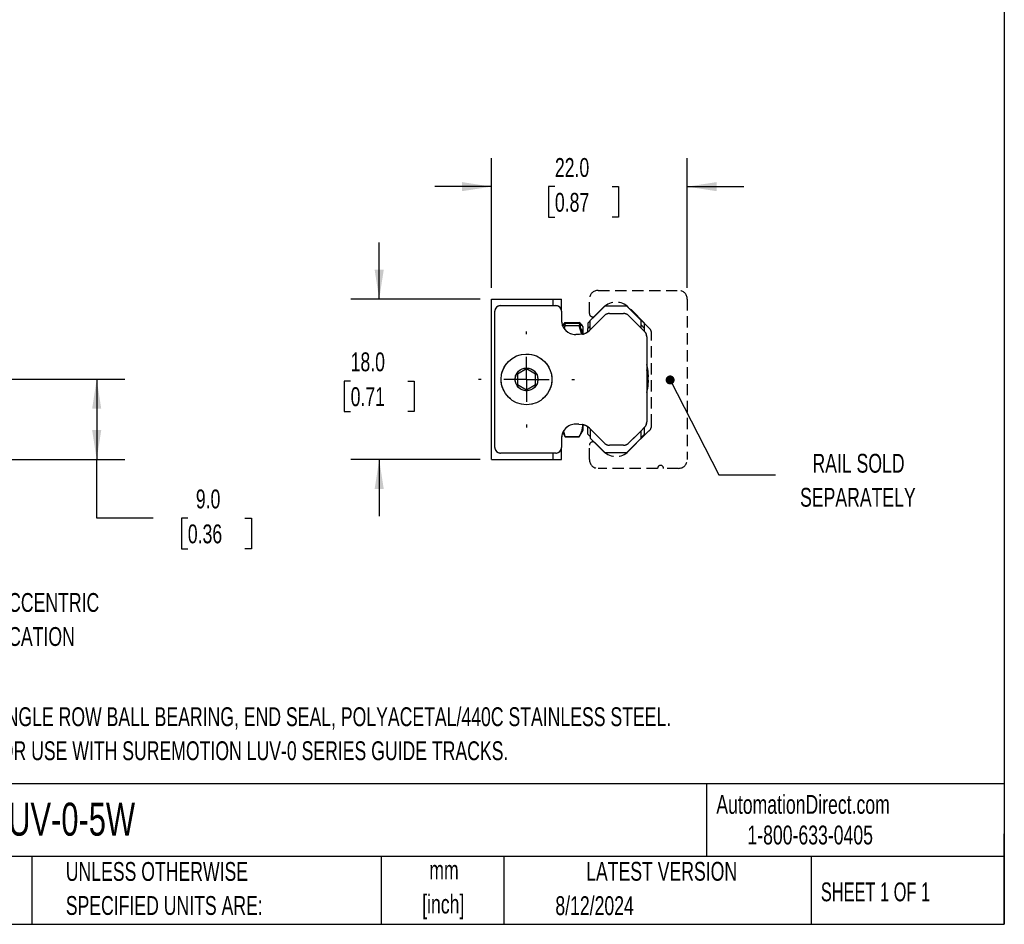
# Model space of a CAD drawing. Header units: millimetres. Extents: x 6 to 273, y 6 to 210.
# Tile 2 of 3: x 162 to 273, y 6 to 108. Entities that reach past the tile are written whole.
import ezdxf

# ---------------------------------------------------------------- set-up
doc = ezdxf.new("R2010")
doc.units = ezdxf.units.MM
doc.linetypes.add('CENTERX2', pattern=[20.32, 12.7, -2.54, 2.54, -2.54])
doc.linetypes.add('HIDDEN', pattern=[1.905, 1.27, -0.635])
doc.layers.add('CENTER', color=40, linetype='CENTERX2')
doc.layers.add('DIMENSIONS', color=140, linetype='Continuous', lineweight=25)
doc.layers.add('TEXT', color=140, linetype='Continuous', lineweight=25)
doc.styles.add('SLDTEXTSTYLE0', font='TXT', dxfattribs={"width": 0.7})
doc.styles.add('SLDTEXTSTYLE1', font='TXT', dxfattribs={"width": 0.65})
doc.dimstyles.new('SLDDIMSTYLE0', dxfattribs={"dimtxt": 2.158008, "dimasz": 3.302, "dimexe": 0, "dimexo": 0.0625, "dimgap": 0.539502, "dimtad": 0, "dimtih": 1, "dimtoh": 1, "dimrnd": 1e-09, "dimzin": 4, "dimdsep": 46, "dimtxsty": 'SLDTEXTSTYLE0', "dimsah": 1, "dimcen": 0.09, "dimadec": 0, "dimazin": 1, "dimtfac": 1, "dimtmove": 0, "dimatfit": 0, "dimfxl": 0, "dimfrac": 2, "dimtolj": 1, "dimtzin": 12, "dimarcsym": 0})
doc.dimstyles.new('SLDDIMSTYLE2', dxfattribs={"dimtxt": 2.158008, "dimasz": 3.302, "dimexe": 0, "dimexo": 0.0625, "dimgap": 0.539502, "dimtad": 0, "dimtih": 1, "dimtoh": 1, "dimrnd": 1e-09, "dimzin": 4, "dimdsep": 46, "dimtxsty": 'SLDTEXTSTYLE0', "dimsah": 1, "dimcen": 0.09, "dimadec": 0, "dimazin": 1, "dimtfac": 1, "dimtofl": 0, "dimtmove": 0, "dimatfit": 3, "dimfxl": 0, "dimfrac": 2, "dimtolj": 1, "dimtzin": 12, "dimarcsym": 0})
doc.dimstyles.new('SLDDIMSTYLE5', dxfattribs={"dimtxt": 0.18, "dimasz": 1.016, "dimexe": 0, "dimexo": 0.0625, "dimgap": 0, "dimtad": 0, "dimtih": 1, "dimtoh": 1, "dimdec": 0, "dimrnd": 1e-09, "dimzin": 0, "dimdsep": 46, "dimtxsty": 'Standard', "dimblk1": 'DOT', "dimblk2": 'DOT', "dimsah": 1, "dimcen": 0.09, "dimadec": 0, "dimazin": 0, "dimtfac": 1.016, "dimtdec": 0, "dimtofl": 0, "dimtmove": 0, "dimatfit": 3, "dimldrblk": 'DOT', "dimfxl": 0, "dimfrac": 2, "dimtolj": 1, "dimtzin": 0, "dimarcsym": 0})

# ---------------------------------------------------------------- blocks, each defined once
blk = doc.blocks.new('_D_5')
at = {"layer": 'DIMENSIONS'}
for p, q in [((139.59, 67.57), (174.25, 67.57)), ((171.08, 67.57), (171.08, 58.55)), ((159.43, 58.55), (174.25, 58.55)), ((171.08, 51.96), (171.08, 58.55)), ((177.43, 51.96), (171.08, 51.96)), ((181.32, 51.96), (180.59, 51.96)), ((180.59, 51.96), (180.59, 48.53)), ((187.73, 51.96), (188.46, 51.96)), ((188.46, 51.96), (188.46, 48.53)), ((180.59, 48.53), (181.32, 48.53)), ((188.46, 48.53), (187.73, 48.53))]:
    blk.add_line(p, q, dxfattribs=at)
for points in [[(171.08, 67.57), (170.57, 64.26), (171.59, 64.26)], [(171.08, 58.55), (171.59, 61.85), (170.57, 61.85)]]:
    blk.add_solid(points, dxfattribs=at)
at = {"layer": 'DIMENSIONS', "char_height": 2.117, "attachment_point": 1, "style": 'SLDTEXTSTYLE0'}
for s, insert in [('9.0', (182.22, 55.18)), ('0.36', (181.32, 51.26))]:
    blk.add_mtext(s, dxfattribs=dict(at, insert=insert))
blk = doc.blocks.new('_D_7')
at = {"layer": 'DIMENSIONS'}
for p, q in [((202.82, 76.56), (202.82, 82.91)), ((214.16, 76.56), (199.64, 76.56)), ((199.61, 67.37), (198.89, 67.37)), ((198.89, 67.37), (198.89, 63.94)), ((206.03, 67.37), (206.75, 67.37)), ((206.75, 67.37), (206.75, 63.94)), ((198.89, 63.94), (199.61, 63.94)), ((206.75, 63.94), (206.03, 63.94)), ((214.16, 58.55), (199.64, 58.55)), ((202.82, 58.55), (202.82, 52.2))]:
    blk.add_line(p, q, dxfattribs=at)
for points in [[(202.82, 76.56), (203.33, 79.86), (202.31, 79.86)], [(202.82, 58.55), (202.31, 55.25), (203.33, 55.25)]]:
    blk.add_solid(points, dxfattribs=at)
at = {"layer": 'DIMENSIONS', "char_height": 2.117, "attachment_point": 1, "style": 'SLDTEXTSTYLE0'}
for s, insert in [('18.0', (199.61, 70.58)), ('0.71', (199.61, 66.67))]:
    blk.add_mtext(s, dxfattribs=dict(at, insert=insert))
blk = doc.blocks.new('_D_8')
at = {"layer": 'DIMENSIONS'}
for p, q in [((215.43, 77.83), (215.43, 92.38)), ((237.43, 77.83), (237.43, 92.38)), ((215.43, 89.2), (209.08, 89.2)), ((222.56, 89.2), (221.84, 89.2)), ((221.84, 89.2), (221.84, 85.77)), ((228.98, 89.2), (229.7, 89.2)), ((229.7, 89.2), (229.7, 85.77)), ((237.43, 89.2), (243.78, 89.2)), ((221.84, 85.77), (222.56, 85.77)), ((229.7, 85.77), (228.98, 85.77))]:
    blk.add_line(p, q, dxfattribs=at)
for points in [[(215.43, 89.2), (212.13, 89.71), (212.13, 88.69)], [(237.43, 89.2), (240.73, 88.69), (240.73, 89.71)]]:
    blk.add_solid(points, dxfattribs=at)
at = {"layer": 'DIMENSIONS', "char_height": 2.117, "attachment_point": 1, "style": 'SLDTEXTSTYLE0'}
for s, insert in [('22.0', (222.56, 92.41)), ('0.87', (222.56, 88.5))]:
    blk.add_mtext(s, dxfattribs=dict(at, insert=insert))
blk = doc.blocks.new('SW_CENTERMARKSYMBOL_9')
at = {"layer": 'CENTER', "color": 0}
for p, q in [((0, 5.08), (0, 5.39)), ((0, 0), (0, 2.54)), ((-5.08, 0), (-5.39, 0)), ((0, 0), (-2.54, 0)), ((0, 0), (0, -2.54)), ((0, 0), (2.54, 0)), ((5.08, 0), (5.39, 0)), ((0, -5.08), (0, -5.39))]:
    blk.add_line(p, q, dxfattribs=at)
blk = doc.blocks.new('_Dot')
at = {"color": 0, "linetype": 'ByBlock', "lineweight": -2}
blk.add_line((-0.5, 0), (-1, 0), dxfattribs=at)
at = {"color": 0, "linetype": 'ByBlock', "const_width": 0.5}
blk.add_lwpolyline([(-0.25, 0, 1), (0.25, 0, 1)], format="xyb", close=True, dxfattribs=at)
blk = doc.blocks.new('SW_CENTERMARKSYMBOL_10')
at = {"layer": 'CENTER', "color": 0}
for p, q in [((0, 5.08), (0, 5.39)), ((0, 0), (0, 2.54)), ((-5.08, 0), (-5.39, 0)), ((0, 0), (-2.54, 0)), ((0, 0), (0, -2.54)), ((0, 0), (2.54, 0)), ((5.08, 0), (5.39, 0)), ((0, -5.08), (0, -5.39))]:
    blk.add_line(p, q, dxfattribs=at)

msp = doc.modelspace()

# ---------------------------------------------------------------- linework, layer by layer
at = {"color": 7, "linetype": 'HIDDEN', "lineweight": 25}
for p, q in [((227.422, 77.548), (236.442, 77.548)), ((215.432, 58.549), (215.432, 76.558)), ((215.432, 76.558), (222.354, 76.558)), ((222.354, 75.833), (222.354, 76.558)), ((222.354, 76.558), (223.306, 76.558)), ((223.306, 75.198), (223.306, 76.558)), ((226.432, 74.958), (226.432, 76.558)), ((237.432, 76.558), (237.432, 58.548)), ((216.448, 75.833), (222.671, 75.833)), ((228.032, 75.633), (227.094, 74.695)), ((228.232, 75.808), (230.596, 75.808)), ((230.596, 75.808), (232.247, 74.157)), ((233.191, 73.275), (230.832, 75.633)), ((231.111, 75.354), (231.05, 75.354)), ((231.155, 75.311), (231.155, 75.25)), ((215.813, 59.908), (215.813, 75.198)), ((223.306, 75.198), (223.306, 74.182)), ((226.532, 74.135), (226.278, 73.881)), ((226.442, 73.051), (228.09, 74.699)), ((226.532, 74.157), (227.001, 74.626)), ((226.532, 73.141), (226.532, 74.157)), ((228.682, 74.944), (230.275, 74.944)), ((230.868, 74.699), (232.247, 73.319)), ((232.247, 73.319), (232.247, 74.157)), ((223.413, 73.622), (223.41, 73.616)), ((223.487, 73.58), (223.724, 73.949)), ((223.724, 73.56), (223.573, 73.298)), ((223.639, 73.258), (223.724, 73.556)), ((223.724, 73.816), (223.648, 73.429)), ((223.724, 73.816), (223.724, 73.949)), ((223.724, 73.949), (225.301, 73.949)), ((225.301, 73.816), (223.724, 73.816)), ((225.301, 73.56), (223.724, 73.56)), ((223.724, 73.56), (223.724, 73.556)), ((225.301, 73.556), (223.724, 73.556)), ((225.301, 73.816), (225.301, 73.949)), ((225.538, 73.58), (225.301, 73.949)), ((225.301, 73.816), (225.33, 73.667)), ((225.719, 72.837), (225.301, 73.56)), ((225.301, 73.556), (225.301, 73.56)), ((225.573, 72.61), (225.301, 73.556)), ((225.719, 73.437), (225.612, 73.622)), ((225.719, 72.837), (225.719, 73.437)), ((226.278, 73.881), (226.278, 73.281)), ((226.532, 73.535), (226.278, 73.281)), ((226.278, 72.908), (226.278, 73.281)), ((232.628, 73.281), (232.247, 73.662)), ((232.638, 72.928), (232.247, 73.319)), ((232.628, 73.281), (232.628, 73.838)), ((232.628, 72.938), (232.628, 73.281)), ((225.31, 72.582), (224.906, 72.582)), ((225.643, 72.617), (225.31, 72.582)), ((225.719, 72.635), (225.719, 72.837)), ((232.882, 72.336), (232.882, 62.77)), ((233.422, 62.376), (233.422, 72.716)), ((219.369, 68.727), (218.353, 68.14)), ((220.385, 68.14), (219.369, 68.727)), ((218.353, 68.14), (218.353, 66.967)), ((220.385, 66.967), (220.385, 68.14)), ((218.353, 66.967), (219.369, 66.38)), ((219.369, 66.38), (220.385, 66.967)), ((225.262, 62.529), (224.885, 62.524)), ((225.262, 62.529), (225.643, 62.489)), ((225.719, 61.838), (225.719, 62.438)), ((226.278, 61.394), (226.278, 62.145)), ((228.09, 60.408), (226.442, 62.056)), ((226.532, 61.965), (226.532, 60.949)), ((232.247, 61.787), (232.638, 62.179)), ((232.628, 61.394), (232.628, 62.145)), ((223.306, 60.925), (223.306, 59.908)), ((223.451, 61.589), (223.724, 61.114)), ((223.724, 61.119), (223.553, 61.717)), ((223.724, 61.119), (225.301, 61.119)), ((223.724, 61.119), (223.724, 61.114)), ((223.724, 61.114), (225.301, 61.114)), ((225.301, 61.114), (225.719, 61.838)), ((225.301, 61.114), (225.301, 61.119)), ((226.278, 61.394), (226.532, 61.14)), ((227.001, 60.481), (226.532, 60.949)), ((232.247, 60.949), (230.596, 59.298)), ((230.832, 59.473), (233.095, 61.736)), ((232.247, 61.787), (230.868, 60.408)), ((232.247, 60.949), (232.247, 61.787)), ((232.247, 61.013), (232.628, 61.394)), ((223.306, 58.549), (223.306, 59.908)), ((226.432, 58.548), (226.432, 60.148)), ((227.094, 60.412), (228.032, 59.473)), ((230.275, 60.162), (228.682, 60.162)), ((222.671, 59.273), (216.448, 59.273)), ((222.354, 58.549), (222.354, 59.273)), ((230.596, 59.298), (228.232, 59.298)), ((215.432, 58.549), (222.354, 58.549)), ((222.354, 58.549), (223.306, 58.549)), ((234.102, 57.558), (227.422, 57.558)), ((236.442, 57.558), (234.762, 57.558))]:
    msp.add_line(p, q, dxfattribs=at)
for p, q in [((215.432, 58.549), (215.432, 76.558)), ((215.432, 76.558), (222.354, 76.558)), ((222.354, 75.833), (222.354, 76.558)), ((222.354, 76.558), (223.306, 76.558)), ((223.306, 75.198), (223.306, 76.558)), ((216.448, 75.833), (222.671, 75.833)), ((226.532, 74.157), (228.183, 75.808)), ((228.183, 75.808), (230.596, 75.808)), ((230.596, 75.808), (232.247, 74.157)), ((231.155, 75.354), (231.05, 75.354)), ((232.628, 73.881), (231.155, 75.354)), ((231.155, 75.354), (231.155, 75.25)), ((215.813, 59.908), (215.813, 75.198)), ((223.306, 75.198), (223.306, 74.182)), ((226.532, 74.135), (226.278, 73.881)), ((226.442, 73.051), (228.09, 74.699)), ((226.532, 73.141), (226.532, 74.157)), ((228.682, 74.944), (230.275, 74.944)), ((230.868, 74.699), (232.247, 73.319)), ((232.247, 73.319), (232.247, 74.157)), ((223.724, 73.56), (223.573, 73.298)), ((223.724, 73.816), (223.585, 73.337)), ((223.613, 73.295), (223.724, 73.556)), ((223.724, 73.816), (223.724, 73.949)), ((223.724, 73.949), (225.301, 73.949)), ((225.301, 73.816), (223.724, 73.816)), ((225.301, 73.56), (223.724, 73.56)), ((223.724, 73.56), (223.724, 73.556)), ((225.301, 73.556), (223.724, 73.556)), ((225.301, 73.816), (225.301, 73.949)), ((225.301, 73.816), (225.451, 73.301)), ((225.719, 72.837), (225.301, 73.56)), ((225.301, 73.556), (225.301, 73.56)), ((225.633, 73.585), (225.633, 73.586)), ((225.719, 73.437), (225.633, 73.585)), ((225.719, 72.837), (225.719, 73.437)), ((226.278, 73.881), (226.278, 73.281)), ((226.532, 73.535), (226.278, 73.281)), ((226.278, 72.908), (226.278, 73.281)), ((232.628, 73.281), (232.247, 73.662)), ((232.638, 72.928), (232.247, 73.319)), ((232.628, 73.281), (232.628, 73.881)), ((232.628, 72.938), (232.628, 73.281)), ((225.31, 72.582), (224.906, 72.582)), ((225.643, 72.617), (225.31, 72.582)), ((225.719, 72.635), (225.719, 72.837)), ((232.882, 72.336), (232.882, 62.77)), ((219.369, 68.727), (218.353, 68.14)), ((220.385, 68.14), (219.369, 68.727)), ((218.353, 68.14), (218.353, 66.967)), ((220.385, 66.967), (220.385, 68.14)), ((218.353, 66.967), (219.369, 66.38)), ((219.369, 66.38), (220.385, 66.967)), ((225.262, 62.529), (224.885, 62.524)), ((225.262, 62.529), (225.643, 62.489)), ((225.719, 61.838), (225.719, 62.471)), ((226.278, 61.394), (226.278, 62.199)), ((228.09, 60.408), (226.442, 62.056)), ((226.532, 61.965), (226.532, 60.949)), ((232.247, 61.787), (232.638, 62.179)), ((232.628, 61.394), (232.628, 62.169)), ((223.306, 60.925), (223.306, 59.908)), ((223.451, 61.589), (223.724, 61.114)), ((223.724, 61.119), (223.503, 61.638)), ((223.724, 61.119), (225.301, 61.119)), ((223.724, 61.119), (223.724, 61.114)), ((223.724, 61.114), (225.301, 61.114)), ((225.301, 61.114), (225.719, 61.838)), ((225.301, 61.114), (225.301, 61.119)), ((226.278, 61.394), (226.532, 61.14)), ((228.183, 59.298), (226.532, 60.949)), ((232.247, 60.949), (230.596, 59.298)), ((232.247, 61.787), (230.868, 60.408)), ((232.247, 60.949), (232.247, 61.787)), ((232.247, 61.013), (232.628, 61.394)), ((223.306, 58.549), (223.306, 59.908)), ((230.275, 60.162), (228.682, 60.162)), ((222.671, 59.273), (216.448, 59.273)), ((222.354, 58.549), (222.354, 59.273)), ((230.596, 59.298), (228.183, 59.298)), ((215.432, 58.549), (222.354, 58.549)), ((222.354, 58.549), (223.306, 58.549))]:
    msp.add_line(p, q)
at = {"flags": 128}
msp.add_lwpolyline([(233.048, 67.638), (233.051, 67.681), (233.06, 67.938)], dxfattribs=at)
at = {"color": 7, "linetype": 'HIDDEN', "lineweight": 25, "flags": 128}
msp.add_lwpolyline([(233.048, 67.638), (233.051, 67.681), (233.06, 67.938)], dxfattribs=at)
for radius in [2.85, 1.28]:
    msp.add_circle((219.369, 67.553), radius)
at = {"color": 7, "linetype": 'HIDDEN', "lineweight": 25}
for radius in [2.85, 1.28]:
    msp.add_circle((219.369, 67.553), radius, dxfattribs=at)
for centre, radius, start, end in [((227.422, 76.558), 0.99, 90, 180), ((236.442, 76.558), 0.99, 0, 90), ((216.448, 75.198), 0.635, 90, 180), ((222.671, 75.198), 0.635, 0, 90), ((229.432, 74.233), 1.98, 45, 134.99999), ((224.906, 74.182), 1.6, 180.00699, 270), ((226.812, 74.958), 0.38, 180, 269.99996), ((226.812, 74.976), 0.398, 270.00008, 314.99999), ((228.682, 74.106), 0.838, 90.00002, 135.00001), ((230.275, 74.106), 0.838, 45.00001, 90), ((225.311, 74.182), 1.6, 282.00222, 315.00004), ((232.632, 72.716), 0.79, 0, 45), ((232.044, 72.336), 0.838, 0.00008, 44.92649), ((227.98, 67.883), 5.08, 0.62093, 15.20781), ((227.98, 67.282), 5.08, 0.62093, 15.20781), ((227.98, 67.393), 5.08, 344.79219, 359.37907), ((224.906, 60.925), 1.6, 90.75187, 179.99991), ((225.311, 60.924), 1.6, 44.99996, 77.99778), ((232.044, 62.77), 0.838, 315.07351, 359.99992), ((232.632, 62.376), 0.79, 305.83478, 0.00666), ((224.906, 60.924), 1.6, 155.47871, 179.99301), ((216.448, 59.908), 0.635, 180, 270), ((222.671, 59.908), 0.635, 270, 0), ((226.812, 60.148), 0.38, 90.00004, 180), ((226.812, 60.13), 0.398, 45.00001, 89.99992), ((228.682, 61), 0.838, 224.99999, 269.99998), ((230.275, 61), 0.838, 270, 314.99999), ((229.432, 60.873), 1.98, 225.00001, 315), ((227.422, 58.548), 0.99, 180, 270), ((234.432, 57.558), 0.33, 0, 180), ((236.442, 58.548), 0.99, 270, 360)]:
    msp.add_arc(centre, radius, start, end, dxfattribs=at)
for centre, radius, start, end in [((216.448, 75.198), 0.635, 90, 180), ((222.671, 75.198), 0.635, 0, 90), ((224.906, 74.182), 1.6, 180.00699, 270), ((228.682, 74.106), 0.838, 90.00002, 135.00001), ((230.275, 74.106), 0.838, 45.00001, 90), ((225.311, 74.182), 1.6, 282.00222, 315.00004), ((232.044, 72.336), 0.838, 0.00008, 44.92649), ((227.98, 67.883), 5.08, 0.62093, 15.20781), ((227.98, 67.282), 5.08, 0.62093, 15.20781), ((227.98, 67.393), 5.08, 344.79219, 359.37907), ((224.906, 60.925), 1.6, 90.75187, 179.99991), ((225.311, 60.924), 1.6, 44.99996, 77.99778), ((232.044, 62.77), 0.838, 315.07351, 359.99992), ((224.906, 60.924), 1.6, 155.47871, 179.99301), ((216.448, 59.908), 0.635, 180, 270), ((222.671, 59.908), 0.635, 270, 0), ((228.682, 61), 0.838, 224.99999, 269.99998), ((230.275, 61), 0.838, 270, 314.99999)]:
    msp.add_arc(centre, radius, start, end)
for points, knots in [([(223.401, 73.58), (223.406, 73.594), (223.443, 73.72), (223.592, 73.842), (223.724, 73.949)], [0, 0, 0, 0, 0.1147693, 1, 1, 1, 1]), ([(225.624, 73.58), (225.62, 73.594), (225.582, 73.72), (225.433, 73.842), (225.301, 73.949)], [0, 0, 0, 0, 0.1147693, 1, 1, 1, 1]), ([(225.641, 72.618), (225.633, 72.688), (225.594, 73.006), (225.43, 73.315), (225.301, 73.556)], [0, 0, 0, 0, 0.2204722, 1, 1, 1, 1]), ([(225.301, 61.119), (225.42, 61.356), (225.642, 61.798), (225.683, 62.253), (225.702, 62.464)], [0, 0, 0, 0, 0.5365755, 1, 1, 1, 1])]:
    msp.add_open_spline(points, degree=3, knots=knots)
msp.add_open_spline([(225.301, 61.119), (225.559, 61.596), (225.719, 62.08), (225.719, 62.575)], degree=3, dxfattribs=at)
at = {"layer": 'TEXT'}
for p, q in [((273.05, 209.55), (273.05, 6.35)), ((273.05, 22.126), (6.35, 22.126)), ((239.575, 22.126), (239.575, 13.97)), ((273.05, 6.35), (273.05, 16.51)), ((273.05, 13.97), (6.35, 13.97)), ((163.78, 13.97), (163.78, 6.35)), ((203.024, 13.97), (203.024, 6.35)), ((216.812, 13.97), (216.812, 6.35)), ((251.349, 13.97), (251.349, 6.35)), ((6.35, 6.35), (273.05, 6.35))]:
    msp.add_line(p, q, dxfattribs=at)

# ---------------------------------------------------------------- block references
at = {"layer": 'CENTER'}
for name in ['SW_CENTERMARKSYMBOL_9', 'SW_CENTERMARKSYMBOL_10']:
    msp.add_blockref(name, (219.369, 67.553), dxfattribs=at)

# ---------------------------------------------------------------- texts
at = {"layer": 'TEXT'}
for s, insert, char_height, attachment_point, style in [('RAIL SOLD', (256.67, 59.189), 2.1167, 2, 'SLDTEXTSTYLE0'), ('SEPARATELY', (256.6, 55.367), 2.1167, 2, 'SLDTEXTSTYLE0'), ('AJUSTABLE ECCENTRIC', (159.642, 43.554), 2.11667, 2, 'SLDTEXTSTYLE0'), ('WHEEL LOCATION', (159.759, 39.731), 2.11667, 2, 'SLDTEXTSTYLE0'), ('SINGLE ROW BALL BEARING, END SEAL, POLYACETAL/440C STAINLESS STEEL.', (158.983, 30.724), 2.11667, 1, 'SLDTEXTSTYLE0'), ('FOR USE WITH SUREMOTION LUV-0 SERIES GUIDE TRACKS.', (158.983, 26.902), 2.11667, 1, 'SLDTEXTSTYLE0'), ('LUV-0-5W', (159.208, 20.008), 3.7042, 1, 'SLDTEXTSTYLE0'), ('AutomationDirect.com', (240.695, 20.877), 2.11667, 1, 'SLDTEXTSTYLE0'), ('1-800-633-0405', (244.192, 17.437), 2.11667, 1, 'SLDTEXTSTYLE0'), ('UNLESS OTHERWISE', (167.608, 13.342), 2.11667, 1, 'SLDTEXTSTYLE0'), ('LATEST VERSION', (234.552, 13.364), 2.11667, 2, 'SLDTEXTSTYLE0'), ('mm', (210.099, 13.502), 2.1167, 2, 'SLDTEXTSTYLE0'), ('SHEET 1 OF 1', (252.441, 11.051), 2.11667, 1, 'SLDTEXTSTYLE1'), ('SPECIFIED UNITS ARE:', (167.608, 9.52), 2.11667, 1, 'SLDTEXTSTYLE0'), ('[inch]', (210.015, 9.68), 2.1167, 2, 'SLDTEXTSTYLE0'), ('8/12/2024', (222.613, 9.505), 2.1167, 1, 'SLDTEXTSTYLE0')]:
    msp.add_mtext(s, dxfattribs=dict(at, insert=insert, char_height=char_height, attachment_point=attachment_point, style=style))

# ---------------------------------------------------------------- dimensions: what is measured, and where the dimension line sits
at = {"layer": 'DIMENSIONS'}
dim = msp.add_linear_dim(base=(237.432, 89.201), p1=(215.432, 76.558), p2=(237.432, 76.558), dimstyle='SLDDIMSTYLE0', dxfattribs=at)
dim.commit()
dim.dimension.update_dxf_attribs({"geometry": '_D_8', "text_midpoint": (225.771, 89.201), "dimtype": 160})
for base, p1, p2, dimstyle, picture, middle in [((202.819, 76.558), (215.432, 58.549), (215.432, 76.558), 'SLDDIMSTYLE0', '_D_7', (202.819, 67.369)), ((171.078, 58.549), (138.316, 67.566), (158.158, 58.549), 'SLDDIMSTYLE2', '_D_5', (171.078, 51.965))]:
    dim = msp.add_linear_dim(base=base, p1=p1, p2=p2, angle=90, dimstyle=dimstyle, dxfattribs=at)
    dim.commit()
    dim.dimension.update_dxf_attribs({"geometry": picture, "text_midpoint": middle, "dimtype": 160})

# ---------------------------------------------------------------- leaders
at = {"layer": 'TEXT'}
msp.add_leader([(235.504, 67.489), (240.99, 56.84), (247.34, 56.84)], dimstyle='SLDDIMSTYLE5', dxfattribs=at)

doc.saveas('drawing.dxf')
